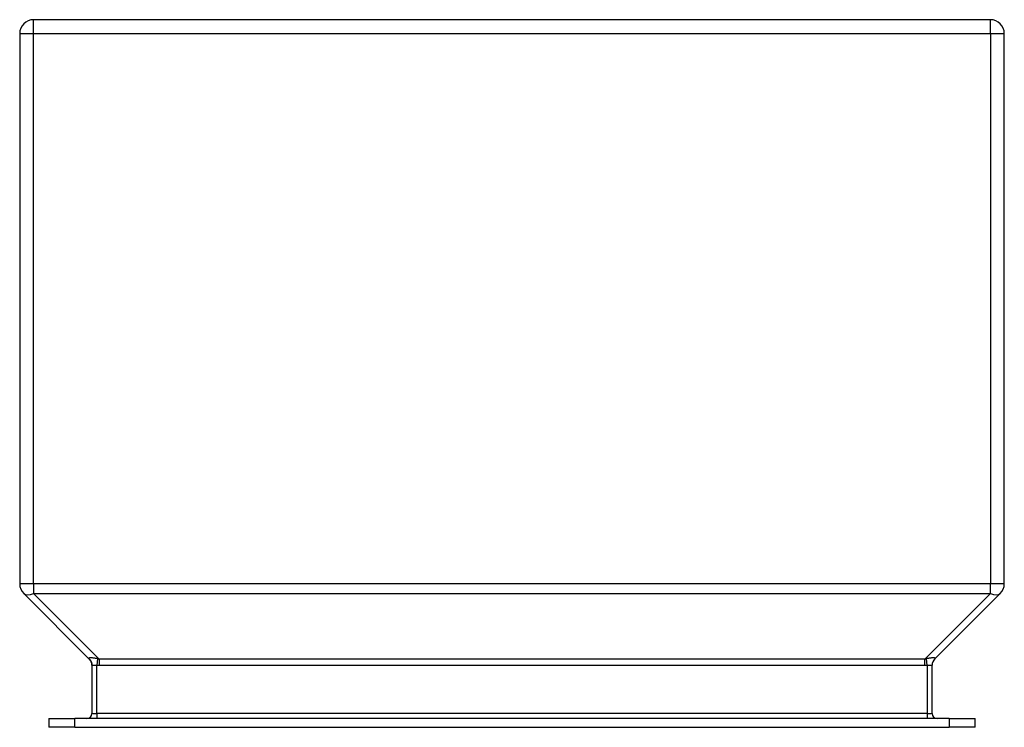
# Model space of a CAD drawing. Header units: inches. Extents: x 3.94 to 9.94, y 1.35 to 5.67.
import ezdxf

# ---------------------------------------------------------------- set-up
doc = ezdxf.new("R2010")
doc.units = ezdxf.units.IN
doc.header["$MEASUREMENT"] = 0
doc.layers.add('Visible Edges(ANSI)', color=7, linetype='Continuous', lineweight=25)
doc.layers.add('Visible Tangent Edges(ANSI)', color=7, linetype='Continuous', lineweight=25)

msp = doc.modelspace()

# ---------------------------------------------------------------- linework, layer by layer
at = {"layer": 'Visible Edges(ANSI)'}
for p, q in [((9.8605, 5.666), (4.0285, 5.666)), ((3.9445, 5.582), (3.9445, 2.2289)), ((9.9445, 2.2289), (9.9445, 5.582)), ((3.9691, 2.1695), (4.3689, 1.7697)), ((9.5201, 1.7697), (9.9199, 2.1695)), ((4.3845, 1.7327), (4.3845, 1.438)), ((9.5046, 1.438), (9.5046, 1.7327)), ((4.1225, 1.407), (4.28, 1.407)), ((4.1225, 1.407), (4.1225, 1.354)), ((9.6091, 1.407), (4.28, 1.407)), ((9.6091, 1.407), (9.7666, 1.407)), ((9.7666, 1.354), (9.7666, 1.407)), ((4.28, 1.354), (4.1225, 1.354)), ((4.28, 1.354), (9.6091, 1.354)), ((9.7666, 1.354), (9.6091, 1.354))]:
    msp.add_line(p, q, dxfattribs=at)
for centre, radius, start, end in [((4.0285, 5.582), 0.084, 90, 180), ((9.8605, 5.582), 0.084, 0, 90), ((4.0285, 2.2289), 0.084, 180, 225), ((9.8605, 2.2289), 0.084, 315, 0), ((4.3315, 1.7322), 0.053, 0, 45), ((9.5576, 1.7322), 0.053, 135, 180), ((4.3535, 1.438), 0.031, 270, 0), ((9.5356, 1.438), 0.031, 180, 270)]:
    msp.add_arc(centre, radius, start, end, dxfattribs=at)
at = {"layer": 'Visible Tangent Edges(ANSI)'}
for p, q in [((4.0285, 5.582), (4.0285, 5.666)), ((9.8605, 5.582), (9.8605, 5.666)), ((3.9445, 5.582), (4.0285, 5.582)), ((4.0285, 2.2289), (4.0285, 5.582)), ((4.0285, 5.582), (9.8605, 5.582)), ((9.8605, 5.582), (9.9445, 5.582)), ((9.8605, 5.582), (9.8605, 2.2289)), ((4.0285, 2.2289), (3.9445, 2.2289)), ((4.0285, 2.2289), (4.0285, 2.1695)), ((9.8605, 2.2289), (4.0285, 2.2289)), ((9.9445, 2.2289), (9.8605, 2.2289)), ((9.8605, 2.1695), (9.8605, 2.2289)), ((4.4283, 1.7697), (4.0285, 2.1695)), ((4.0285, 2.1695), (9.8605, 2.1695)), ((9.8605, 2.1695), (9.4607, 1.7697)), ((4.4187, 1.7717), (4.4155, 1.7327)), ((4.4283, 1.7697), (4.4283, 1.7322)), ((9.4607, 1.7697), (4.4283, 1.7697)), ((9.4607, 1.7322), (9.4607, 1.7697)), ((9.4736, 1.7327), (9.4704, 1.7717)), ((4.4155, 1.438), (4.4155, 1.7327)), ((4.4283, 1.7322), (9.4607, 1.7322)), ((9.4736, 1.7327), (9.4736, 1.438)), ((4.28, 1.354), (4.28, 1.407)), ((4.3845, 1.438), (4.4155, 1.438)), ((4.4155, 1.438), (4.4155, 1.407)), ((9.4736, 1.438), (4.4155, 1.438)), ((9.4736, 1.438), (9.4736, 1.407)), ((9.4736, 1.438), (9.5046, 1.438)), ((9.6091, 1.407), (9.6091, 1.354))]:
    msp.add_line(p, q, dxfattribs=at)
at = {"layer": 'Visible Tangent Edges(ANSI)', "flags": 128}
for points in [[(4.4187, 1.7717), (4.4146, 1.7727), (4.4106, 1.7735), (4.4067, 1.7742), (4.4028, 1.7749), (4.3992, 1.7754), (4.3956, 1.7758), (4.3922, 1.7761), (4.3889, 1.7764), (4.3858, 1.7766), (4.3829, 1.7767), (4.3802, 1.7768), (4.3777, 1.7768), (4.3754, 1.7768), (4.3734, 1.7767), (4.3716, 1.7766), (4.37, 1.7764), (4.3687, 1.7761), (4.3677, 1.7758), (4.3669, 1.7754), (4.3664, 1.7749), (4.3662, 1.7742), (4.3662, 1.7735), (4.3666, 1.7727), (4.3672, 1.7717)], [(4.3672, 1.7717), (4.3685, 1.7705), (4.3698, 1.7692), (4.3711, 1.7678), (4.3723, 1.7664), (4.3734, 1.765), (4.3745, 1.7635), (4.3756, 1.762), (4.3765, 1.7605), (4.3775, 1.7589), (4.3784, 1.7573), (4.3792, 1.7557), (4.38, 1.754), (4.3807, 1.7524), (4.3813, 1.7506), (4.3819, 1.7489), (4.3824, 1.7472), (4.3829, 1.7454), (4.3833, 1.7436), (4.3837, 1.7418), (4.384, 1.74), (4.3842, 1.7382), (4.3843, 1.7364), (4.3844, 1.7346), (4.3845, 1.7327)], [(4.3672, 1.7717), (4.3673, 1.7716), (4.3674, 1.7715), (4.3674, 1.7714), (4.3675, 1.7713), (4.3676, 1.7712), (4.3677, 1.7711), (4.3677, 1.771), (4.3678, 1.771), (4.3679, 1.7709), (4.3679, 1.7708), (4.368, 1.7707), (4.3681, 1.7706), (4.3682, 1.7705), (4.3682, 1.7704), (4.3683, 1.7703), (4.3684, 1.7703), (4.3685, 1.7702), (4.3685, 1.7701), (4.3686, 1.77), (4.3687, 1.77), (4.3687, 1.7699), (4.3688, 1.7698), (4.3689, 1.7697), (4.3689, 1.7697)], [(4.4283, 1.7697), (4.4279, 1.7697), (4.4275, 1.7698), (4.4271, 1.7699), (4.4267, 1.77), (4.4263, 1.77), (4.4259, 1.7701), (4.4255, 1.7702), (4.4251, 1.7703), (4.4247, 1.7703), (4.4243, 1.7704), (4.4239, 1.7705), (4.4235, 1.7706), (4.4231, 1.7707), (4.4227, 1.7708), (4.4223, 1.7709), (4.4219, 1.771), (4.4215, 1.771), (4.4211, 1.7711), (4.4207, 1.7712), (4.4203, 1.7713), (4.4199, 1.7714), (4.4195, 1.7715), (4.4191, 1.7716), (4.4187, 1.7717)], [(9.5219, 1.7717), (9.5225, 1.7727), (9.5228, 1.7735), (9.5229, 1.7743), (9.5226, 1.7749), (9.5221, 1.7754), (9.5214, 1.7758), (9.5203, 1.7761), (9.519, 1.7764), (9.5175, 1.7766), (9.5157, 1.7767), (9.5136, 1.7768), (9.5114, 1.7768), (9.5089, 1.7768), (9.5062, 1.7767), (9.5033, 1.7766), (9.5002, 1.7764), (9.4969, 1.7761), (9.4935, 1.7758), (9.4899, 1.7754), (9.4862, 1.7749), (9.4824, 1.7742), (9.4785, 1.7735), (9.4745, 1.7727), (9.4704, 1.7717)], [(4.3845, 1.7327), (4.3845, 1.7331), (4.3847, 1.7334), (4.3851, 1.7336), (4.3855, 1.7337), (4.3861, 1.7337), (4.3868, 1.7337), (4.3877, 1.7337), (4.3886, 1.7337), (4.3897, 1.7336), (4.3909, 1.7336), (4.3922, 1.7336), (4.3936, 1.7335), (4.395, 1.7336), (4.3966, 1.7336), (4.3983, 1.7336), (4.4, 1.7336), (4.4018, 1.7337), (4.4036, 1.7337), (4.4055, 1.7337), (4.4075, 1.7337), (4.4094, 1.7336), (4.4114, 1.7334), (4.4134, 1.7331), (4.4155, 1.7327)], [(4.4155, 1.7327), (4.416, 1.7327), (4.4165, 1.7326), (4.4171, 1.7326), (4.4176, 1.7326), (4.4181, 1.7325), (4.4187, 1.7325), (4.4192, 1.7325), (4.4198, 1.7324), (4.4203, 1.7324), (4.4208, 1.7324), (4.4214, 1.7324), (4.4219, 1.7323), (4.4224, 1.7323), (4.423, 1.7323), (4.4235, 1.7323), (4.424, 1.7323), (4.4246, 1.7322), (4.4251, 1.7322), (4.4257, 1.7322), (4.4262, 1.7322), (4.4267, 1.7322), (4.4273, 1.7322), (4.4278, 1.7322), (4.4283, 1.7322)], [(9.4736, 1.7327), (9.4756, 1.7331), (9.4776, 1.7334), (9.4796, 1.7336), (9.4816, 1.7337), (9.4836, 1.7337), (9.4855, 1.7337), (9.4873, 1.7337), (9.4891, 1.7336), (9.4908, 1.7336), (9.4925, 1.7336), (9.494, 1.7336), (9.4955, 1.7336), (9.4969, 1.7336), (9.4982, 1.7336), (9.4994, 1.7336), (9.5005, 1.7336), (9.5014, 1.7337), (9.5022, 1.7337), (9.503, 1.7337), (9.5035, 1.7337), (9.504, 1.7336), (9.5043, 1.7334), (9.5045, 1.7331), (9.5046, 1.7327)]]:
    msp.add_lwpolyline(points, dxfattribs=at)
at = {"layer": 'Visible Tangent Edges(ANSI)'}
for centre, major_axis, ratio, start_param, end_param in [((4.0285, 2.2289), (-0.0594, -0.0594), 0.57735, 0, 1.047198), ((9.8605, 2.2289), (0.0594, -0.0594), 0.57735, 5.235988, 6.283185), ((9.5576, 1.9259), (-0.1462, -0.1462), 0.406403, 0.523599, 0.598764), ((9.5576, 1.7327), (-0.053, 0), 0.996546, 5.452613, 6.283185), ((9.5576, 1.9259), (-0.0405, -0.1577), 0.09695, 0.162466, 0.237631), ((9.5576, 1.9259), (-0.1678, -0.1678), 0.57735, 0.523599, 0.598764)]:
    msp.add_ellipse(centre, major_axis=major_axis, ratio=ratio, start_param=start_param, end_param=end_param, dxfattribs=at)

doc.saveas('drawing.dxf')
